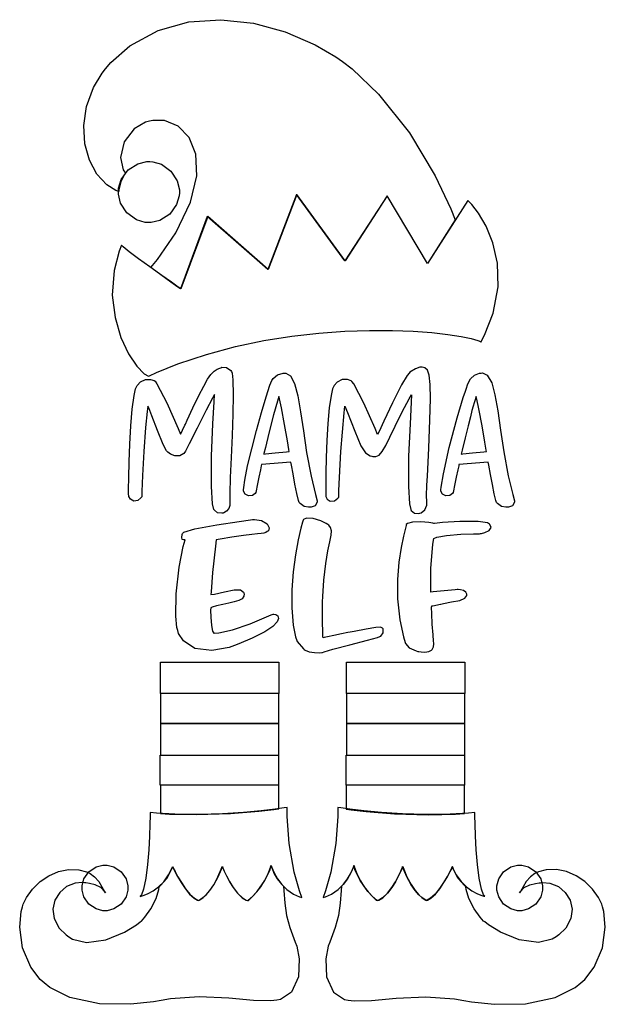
# Model space of a CAD drawing. Extents: x 2.25 to 5.24, y 0.2 to 5.22.
import ezdxf

# ---------------------------------------------------------------- set-up
doc = ezdxf.new("R2010")
doc.units = 0
doc.layers.get('0').update_dxf_attribs({"linetype": 'CONTINUOUS'})

msp = doc.modelspace()

# ---------------------------------------------------------------- linework, layer by layer
at = {"color": 95}
for points in [[(4.47711, 4.19933), (4.33539, 3.9764), (4.12918, 4.32221), (3.91461, 3.991), (3.66769, 4.32954), (3.52289, 3.94721), (3.21354, 4.21701), (3.07607, 3.84722), (3.07607, 3.84722), (3.06282, 3.85656), (3.028, 3.88124), (2.97889, 3.91624), (2.93685, 3.9465), (2.9229, 3.9566), (2.95779, 3.99826), (3.05051, 4.13314), (3.12651, 4.28965), (3.15842, 4.42426), (3.15365, 4.5351), (3.11951, 4.62033), (3.06353, 4.67806), (2.99306, 4.70638), (2.93403, 4.70796), (2.91564, 4.70344), (2.89529, 4.69868), (2.83886, 4.66476), (2.78674, 4.59842), (2.76856, 4.51818), (2.78256, 4.45475), (2.79372, 4.43782), (2.78851, 4.43132), (2.76964, 4.39501), (2.76064, 4.354), (2.76042, 4.34517), (2.74408, 4.35053), (2.69906, 4.37858), (2.648, 4.43306), (2.6096, 4.50439), (2.58632, 4.58854), (2.58051, 4.68132), (2.59472, 4.77865), (2.63129, 4.87631), (2.67497, 4.94868), (2.69271, 4.97017), (2.71957, 5.00293), (2.81689, 5.08751), (2.96001, 5.16644), (3.11637, 5.21018), (3.28043, 5.22174), (3.44656, 5.20421), (3.6091, 5.1606), (3.76247, 5.09407), (3.86828, 5.03179), (3.90104, 5.00765), (3.95063, 4.97108), (4.08518, 4.84196), (4.24333, 4.64372), (4.37429, 4.4254), (4.45449, 4.25706), (4.47711, 4.19933)], [(3.3271, 2.75244), (3.32731, 2.75011), (3.32622, 2.74175), (3.32107, 2.72683), (3.31006, 2.71246), (3.2965, 2.70449), (3.29167, 2.70344), (3.28592, 2.70215), (3.26351, 2.70464), (3.2474, 2.7181), (3.24479, 2.72222), (3.23833, 2.75076), (3.23281, 2.83951), (3.23346, 2.99397), (3.2405, 3.15924), (3.24636, 3.27138), (3.24794, 3.30871), (3.23719, 3.28896), (3.20643, 3.22894), (3.15989, 3.13633), (3.11957, 3.05615), (3.10026, 3.01887), (3.0969, 3.01389), (3.09224, 3.00803), (3.07189, 2.9955), (3.04606, 2.99479), (3.023, 3.00439), (3.01004, 3.01351), (3.00624, 3.01704), (3.00256, 3.02067), (2.98693, 3.0541), (2.95763, 3.12418), (2.92811, 3.19883), (2.91222, 3.23969), (2.90831, 3.24929), (2.90483, 3.22222), (2.89681, 3.14057), (2.88758, 3.01833), (2.88092, 2.89572), (2.87771, 2.81326), (2.87706, 2.78575), (2.87304, 2.78049), (2.85639, 2.76801), (2.83594, 2.76471), (2.81933, 2.77349), (2.81125, 2.78717), (2.81044, 2.79199), (2.80979, 2.80003), (2.80974, 2.82428), (2.81028, 2.88482), (2.81218, 2.96474), (2.81569, 3.05533), (2.82107, 3.14774), (2.8284, 3.23324), (2.83794, 3.303), (2.84532, 3.33772), (2.84999, 3.34825), (2.8534, 3.35519), (2.8699, 3.37289), (2.8954, 3.38499), (2.92188, 3.38579), (2.93989, 3.37993), (2.94476, 3.37642), (2.95389, 3.36367), (3.00515, 3.266), (3.06272, 3.13504), (3.07497, 3.10558), (3.07656, 3.10846), (3.0855, 3.12696), (3.09711, 3.15169), (3.09999, 3.15767), (3.10954, 3.17817), (3.1384, 3.23964), (3.169, 3.30354), (3.19336, 3.35183), (3.21311, 3.38699), (3.23004, 3.41146), (3.24571, 3.42768), (3.26187, 3.4381), (3.27556, 3.44368), (3.28022, 3.44515), (3.28515, 3.44726), (3.31, 3.4471), (3.33122, 3.43186), (3.33436, 3.42638), (3.33865, 3.41683), (3.34147, 3.38357), (3.34343, 3.30751), (3.34174, 3.20888), (3.33772, 3.09842), (3.33285, 2.98687), (3.3285, 2.88488), (3.32611, 2.80317), (3.32585, 2.76503), (3.3271, 2.75244)], [(3.77186, 2.76594), (3.77186, 2.75965), (3.76167, 2.74072), (3.74115, 2.73264), (3.73438, 2.73264), (3.72721, 2.73264), (3.70574, 2.73762), (3.68463, 2.75196), (3.68024, 2.75663), (3.67714, 2.76801), (3.66883, 2.80246), (3.65896, 2.8501), (3.64931, 2.90278), (3.64122, 2.94862), (3.63857, 2.96386), (3.48856, 2.95036), (3.48725, 2.94467), (3.48296, 2.92443), (3.4751, 2.88644), (3.46669, 2.84478), (3.46115, 2.81694), (3.45936, 2.80761), (3.45622, 2.80328), (3.44168, 2.79368), (3.42106, 2.79096), (3.40397, 2.80003), (3.39686, 2.81592), (3.39686, 2.82118), (3.39714, 2.83361), (3.40278, 2.87067), (3.41732, 2.94368), (3.43799, 3.03153), (3.46224, 3.12537), (3.48753, 3.21647), (3.51139, 3.29611), (3.53136, 3.35547), (3.54004, 3.37924), (3.54482, 3.38574), (3.54818, 3.39046), (3.56988, 3.40821), (3.59842, 3.41758), (3.60519, 3.41808), (3.61268, 3.41808), (3.63531, 3.40414), (3.65728, 3.36442), (3.67383, 3.30214), (3.68772, 3.22054), (3.70171, 3.12294), (3.71853, 3.01247), (3.741, 2.89242), (3.76307, 2.79731), (3.77186, 2.76594)], [(4.30414, 3.44721), (4.2966, 3.44721), (4.27408, 3.43918), (4.24604, 3.42171), (4.24164, 3.41699), (4.23096, 3.40554), (4.20275, 3.3571), (4.15657, 3.26546), (4.11257, 3.17156), (4.088, 3.11908), (4.08018, 3.10449), (4.06793, 3.13422), (4.01079, 3.26492), (3.95936, 3.36231), (3.94997, 3.37532), (3.94504, 3.37885), (3.92708, 3.38488), (3.90061, 3.38433), (3.87511, 3.37229), (3.85861, 3.35428), (3.85519, 3.34722), (3.85075, 3.33712), (3.84332, 3.30419), (3.83404, 3.23975), (3.8271, 3.16086), (3.8221, 3.07449), (3.81879, 2.98757), (3.81685, 2.90707), (3.81586, 2.83996), (3.81565, 2.80479), (3.81565, 2.79308), (3.81597, 2.78831), (3.82297, 2.77419), (3.83919, 2.76394), (3.86025, 2.76611), (3.87804, 2.77914), (3.88226, 2.78472), (3.88303, 2.81836), (3.89279, 3.01731), (3.90935, 3.21522), (3.91351, 3.24826), (3.92681, 3.21658), (3.965, 3.12067), (3.99517, 3.04688), (4.01882, 3.00999), (4.04249, 2.99567), (4.05106, 2.99306), (4.05588, 2.99175), (4.07135, 2.99126), (4.08843, 2.99903), (4.10471, 3.01747), (4.1224, 3.04764), (4.14378, 3.09065), (4.17117, 3.14762), (4.20682, 3.21957), (4.24126, 3.28581), (4.25315, 3.30761), (4.25179, 3.27024), (4.24615, 3.15815), (4.23904, 2.99294), (4.23817, 2.83849), (4.24354, 2.74972), (4.25, 2.72119), (4.25261, 2.71707), (4.26872, 2.70361), (4.29113, 2.70111), (4.29688, 2.70242), (4.30257, 2.70372), (4.322, 2.7194), (4.33149, 2.74436), (4.33231, 2.75032), (4.33176, 2.75608), (4.33111, 2.79736), (4.33203, 2.83919), (4.33231, 2.84517), (4.33464, 2.89247), (4.34136, 3.03435), (4.34733, 3.17919), (4.34999, 3.2856), (4.34907, 3.35949), (4.34424, 3.40668), (4.33535, 3.43317), (4.32206, 3.44472), (4.3086, 3.44721), (4.30414, 3.44721)], [(4.77919, 2.76594), (4.77919, 2.75965), (4.76899, 2.74072), (4.74849, 2.73264), (4.74164, 2.73264), (4.73449, 2.73264), (4.713, 2.73762), (4.69189, 2.75196), (4.6875, 2.75663), (4.68446, 2.76796), (4.67626, 2.80219), (4.66667, 2.84853), (4.65701, 2.90076), (4.6486, 2.94814), (4.64583, 2.96386), (4.49582, 2.95036), (4.49451, 2.94467), (4.49024, 2.92443), (4.48236, 2.88644), (4.47396, 2.84478), (4.46847, 2.81694), (4.46669, 2.80761), (4.46349, 2.80328), (4.449, 2.79368), (4.42839, 2.79096), (4.41129, 2.80003), (4.40419, 2.81592), (4.40419, 2.82118), (4.4044, 2.83632), (4.4165, 2.90354), (4.44672, 3.03749), (4.48693, 3.18961), (4.51753, 3.29258), (4.52919, 3.32639), (4.53196, 3.33539), (4.54081, 3.36225), (4.55442, 3.38906), (4.57542, 3.40744), (4.60069, 3.41667), (4.60938, 3.41808), (4.61681, 3.41872), (4.64046, 3.40668), (4.66297, 3.36849), (4.67985, 3.30686), (4.69385, 3.22526), (4.70796, 3.12696), (4.72493, 3.0154), (4.74772, 2.89393), (4.77024, 2.79764), (4.77919, 2.76594)], [(3.5, 3.0045), (3.50857, 3.00532), (3.55832, 3.01004), (3.61637, 3.01574), (3.62918, 3.01704), (3.62761, 3.028), (3.62044, 3.0726), (3.60612, 3.15571), (3.59006, 3.23986), (3.57997, 3.28608), (3.57607, 3.29829), (3.56896, 3.27513), (3.54949, 3.20492), (3.5255, 3.11154), (3.50776, 3.03814), (3.50049, 3.00689), (3.5, 3.0045)], [(4.50726, 3.0045), (4.51585, 3.00532), (4.5656, 3.01004), (4.62364, 3.01574), (4.63644, 3.01704), (4.63536, 3.02408), (4.62869, 3.06526), (4.61453, 3.14789), (4.59804, 3.23546), (4.58746, 3.28478), (4.58333, 3.29829), (4.58203, 3.29406), (4.57807, 3.28131), (4.57346, 3.26617), (4.56858, 3.24914), (4.56244, 3.2264), (4.55419, 3.19433), (4.54286, 3.14914), (4.5275, 3.08712), (4.51232, 3.02518), (4.50726, 3.0045)], [(3.56565, 0.217014), (3.53646, 0.213108), (3.447, 0.214953), (3.32118, 0.227701), (3.17025, 0.234646), (3.02387, 0.223579), (2.97601, 0.214953), (2.93722, 0.208171), (2.8195, 0.195747), (2.66043, 0.197754), (2.50993, 0.231065), (2.4075, 0.281793), (2.37918, 0.305556), (2.35915, 0.322374), (2.31017, 0.38596), (2.26807, 0.483453), (2.2539, 0.589193), (2.26139, 0.669), (2.26878, 0.694119), (2.27229, 0.706326), (2.28868, 0.741157), (2.31896, 0.784289), (2.35764, 0.821832), (2.40272, 0.852051), (2.4521, 0.873426), (2.50379, 0.884115), (2.55587, 0.882542), (2.5944, 0.872612), (2.60622, 0.867025), (2.61431, 0.863064), (2.63639, 0.846679), (2.65717, 0.822265), (2.67378, 0.79465), (2.68685, 0.772136), (2.69168, 0.764919), (2.68696, 0.772407), (2.66726, 0.791233), (2.63889, 0.805718), (2.61035, 0.812554), (2.59158, 0.815104), (2.58539, 0.815972), (2.57357, 0.817817), (2.53689, 0.814671), (2.49343, 0.7972), (2.45801, 0.766982), (2.43354, 0.727322), (2.42307, 0.681586), (2.42953, 0.633029), (2.45589, 0.585069), (2.49154, 0.550022), (2.50521, 0.540961), (2.52425, 0.528375), (2.59565, 0.51199), (2.69396, 0.524576), (2.78879, 0.564128), (2.84993, 0.601508), (2.86876, 0.615994), (2.875, 0.620714), (2.89312, 0.640625), (2.92301, 0.682671), (2.95003, 0.736436), (2.96386, 0.781033), (2.9656, 0.796169), (2.97239, 0.801921), (3.00429, 0.838271), (3.03049, 0.886556), (3.0344, 0.898275), (3.03526, 0.898275), (3.03797, 0.891439), (3.04747, 0.87321), (3.06168, 0.847168), (3.07964, 0.816894), (3.10038, 0.786025), (3.12283, 0.758137), (3.14594, 0.736708), (3.16271, 0.726779), (3.16872, 0.725369), (3.16863, 0.725478), (3.17036, 0.727593), (3.17779, 0.732206), (3.19, 0.740776), (3.206, 0.754937), (3.22483, 0.776258), (3.2455, 0.806369), (3.26704, 0.846897), (3.28375, 0.886014), (3.28851, 0.899306), (3.28851, 0.899306), (3.29101, 0.892904), (3.29829, 0.875651), (3.30985, 0.850857), (3.32536, 0.821724), (3.34429, 0.791396), (3.36626, 0.763075), (3.3909, 0.740018), (3.41054, 0.72781), (3.41769, 0.725369), (3.4215, 0.725369), (3.43289, 0.736817), (3.46664, 0.770833), (3.50586, 0.826878), (3.53213, 0.88444), (3.53749, 0.904514), (3.53749, 0.904514), (3.54064, 0.894803), (3.55117, 0.869792), (3.57042, 0.835558), (3.59179, 0.806858), (3.59999, 0.798286), (3.60189, 0.776747), (3.60781, 0.712076), (3.61654, 0.648546), (3.63206, 0.588542), (3.65278, 0.531575), (3.66043, 0.512858), (3.66835, 0.492947), (3.68044, 0.42844), (3.67708, 0.335667), (3.64165, 0.257542), (3.58567, 0.219889), (3.56565, 0.217014)], [(3.93126, 0.217014), (3.96039, 0.213108), (4.04986, 0.214953), (4.17562, 0.227701), (4.32661, 0.234646), (4.47293, 0.223579), (4.52083, 0.214953), (4.55957, 0.208171), (4.67736, 0.195747), (4.83643, 0.197754), (4.98693, 0.231065), (5.08936, 0.281793), (5.11774, 0.305556), (5.13769, 0.322319), (5.18664, 0.38596), (5.22874, 0.483453), (5.24294, 0.589193), (5.23546, 0.669), (5.22814, 0.694119), (5.22461, 0.706326), (5.20817, 0.741157), (5.17785, 0.784289), (5.13917, 0.821832), (5.09413, 0.852051), (5.04471, 0.873426), (4.993, 0.884115), (4.94097, 0.882542), (4.9024, 0.872612), (4.89063, 0.867025), (4.88249, 0.863064), (4.8604, 0.846679), (4.83968, 0.822265), (4.82308, 0.79465), (4.81, 0.772136), (4.80524, 0.764919), (4.8099, 0.772407), (4.82954, 0.791233), (4.85792, 0.805718), (4.88644, 0.812554), (4.90522, 0.815104), (4.91146, 0.815972), (4.92324, 0.817817), (4.9599, 0.814671), (5.00336, 0.7972), (5.03879, 0.766982), (5.06326, 0.727322), (5.07374, 0.681586), (5.06728, 0.633029), (5.0409, 0.585069), (5.00526, 0.550022), (4.99164, 0.540961), (4.97254, 0.528375), (4.90115, 0.51199), (4.80285, 0.524576), (4.70806, 0.564128), (4.64692, 0.601508), (4.62815, 0.615994), (4.62185, 0.620714), (4.60374, 0.640625), (4.57383, 0.682671), (4.54682, 0.736436), (4.53299, 0.781033), (4.53125, 0.796169), (4.52447, 0.801921), (4.49257, 0.838271), (4.46642, 0.886556), (4.46251, 0.898275), (4.46158, 0.898275), (4.45882, 0.891439), (4.44938, 0.87321), (4.43517, 0.847168), (4.41715, 0.816894), (4.39643, 0.786025), (4.37397, 0.758137), (4.35086, 0.736708), (4.3341, 0.726725), (4.32813, 0.725369), (4.32818, 0.725424), (4.32644, 0.727593), (4.31907, 0.732206), (4.30686, 0.740776), (4.29085, 0.754937), (4.27203, 0.776258), (4.25136, 0.806369), (4.22976, 0.846897), (4.21306, 0.886014), (4.20833, 0.899306), (4.20833, 0.899306), (4.20578, 0.892904), (4.19851, 0.875651), (4.18696, 0.850857), (4.17144, 0.821724), (4.1525, 0.791396), (4.13053, 0.763075), (4.1059, 0.740018), (4.08626, 0.727756), (4.07915, 0.725369), (4.07531, 0.725369), (4.06392, 0.736817), (4.03017, 0.770833), (3.99094, 0.826878), (3.96468, 0.88444), (3.95936, 0.904514), (3.95936, 0.904514), (3.95617, 0.894803), (3.94569, 0.869792), (3.92638, 0.835558), (3.905, 0.806858), (3.89686, 0.798286), (3.89492, 0.776747), (3.889, 0.712076), (3.88032, 0.648546), (3.86481, 0.588542), (3.84407, 0.531575), (3.83649, 0.512858), (3.82835, 0.493001), (3.81597, 0.42844), (3.81939, 0.335667), (3.85504, 0.257542), (3.91114, 0.219889), (3.93126, 0.217014)]]:
    msp.add_lwpolyline(points, close=True, dxfattribs=at)
at = {"color": 240}
for points in [[(2.91769, 4.49724), (2.93272, 4.4969), (2.9776, 4.48346), (3.02604, 4.44879), (3.058, 4.39854), (3.06907, 4.35297), (3.06874, 4.33783), (3.06836, 4.32281), (3.05496, 4.27794), (3.02029, 4.22954), (2.97, 4.19754), (2.92443, 4.18647), (2.9094, 4.18679), (2.89432, 4.18718), (2.84944, 4.20063), (2.801, 4.23525), (2.76904, 4.28554), (2.75797, 4.33111), (2.75836, 4.34619), (2.75868, 4.36128), (2.77208, 4.40614), (2.80675, 4.45454), (2.85704, 4.48654), (2.90261, 4.49761), (2.91769, 4.49724)], [(4.60732, 3.57639), (4.62646, 3.61143), (4.67003, 3.72407), (4.69575, 3.85883), (4.69287, 3.97894), (4.66965, 4.08268), (4.6345, 4.16824), (4.59571, 4.23383), (4.56164, 4.27778), (4.54656, 4.29417), (4.54064, 4.29829), (4.33539, 3.9764), (4.12918, 4.32221), (3.91351, 3.991), (3.66667, 4.32954), (3.52083, 3.94721), (3.21149, 4.21701), (3.07497, 3.84722), (3.07497, 3.84722), (3.06125, 3.85693), (3.02528, 3.88254), (2.97478, 3.91868), (2.91743, 3.96001), (2.86094, 4.00125), (2.81304, 4.03711), (2.78153, 4.06218), (2.77399, 4.07118), (2.77399, 4.07118), (2.7609, 4.0401), (2.73551, 3.94081), (2.72667, 3.81629), (2.74061, 3.70144), (2.77067, 3.59999), (2.81006, 3.51579), (2.852, 3.45258), (2.88976, 3.41428), (2.91118, 3.40289), (2.91667, 3.40451), (2.95226, 3.42074), (3.06153, 3.46425), (3.20801, 3.51346), (3.35471, 3.553), (3.50017, 3.58376), (3.64279, 3.60656), (3.78114, 3.62229), (3.91385, 3.63172), (4.03933, 3.63579), (4.15614, 3.63531), (4.26281, 3.63118), (4.35786, 3.62418), (4.43978, 3.61518), (4.50722, 3.60508), (4.5586, 3.59467), (4.59239, 3.58485), (4.60519, 3.57958), (4.60732, 3.57639)], [(3.34999, 2.02746), (3.32238, 2.01719), (3.234, 2.00142), (3.14714, 2.01275), (3.08951, 2.05046), (3.06472, 2.08936), (3.06147, 2.10346), (3.05675, 2.11888), (3.0516, 2.17681), (3.05246, 2.29139), (3.06711, 2.42768), (3.08843, 2.53222), (3.09896, 2.56597), (3.0969, 2.56597), (3.09076, 2.56608), (3.08382, 2.56885), (3.08078, 2.57829), (3.08296, 2.59343), (3.08436, 2.59825), (3.0919, 2.60633), (3.14735, 2.62224), (3.2595, 2.64399), (3.37337, 2.66086), (3.43175, 2.66863), (3.44168, 2.67014), (3.45296, 2.67128), (3.48785, 2.66618), (3.51665, 2.64908), (3.5275, 2.62771), (3.52306, 2.61307), (3.51981, 2.61079), (3.51736, 2.60906), (3.50971, 2.60439), (3.5, 2.60075), (3.48714, 2.59858), (3.46783, 2.59674), (3.43853, 2.59386), (3.396, 2.58882), (3.33669, 2.58029), (3.27707, 2.57053), (3.25726, 2.567), (3.25256, 2.535), (3.23747, 2.39996), (3.23068, 2.30089), (3.23019, 2.28678), (3.24767, 2.2895), (3.29975, 2.3004), (3.34918, 2.31119), (3.38108, 2.31158), (3.39606, 2.29932), (3.39789, 2.29411), (3.39903, 2.29053), (3.39828, 2.27832), (3.38894, 2.26617), (3.37169, 2.25683), (3.34825, 2.24935), (3.32053, 2.24283), (3.29021, 2.23643), (3.25917, 2.22917), (3.23654, 2.22276), (3.22917, 2.22017), (3.22857, 2.20801), (3.22894, 2.17128), (3.23236, 2.12983), (3.23833, 2.10124), (3.24419, 2.09088), (3.24582, 2.09099), (3.26969, 2.09218), (3.34076, 2.10732), (3.42964, 2.13775), (3.50217, 2.16878), (3.53825, 2.18446), (3.5479, 2.18679), (3.55106, 2.18713), (3.56087, 2.18517), (3.57129, 2.17806), (3.57508, 2.16553), (3.56808, 2.14779), (3.54617, 2.12494), (3.50526, 2.09722), (3.44125, 2.06467), (3.37304, 2.03603), (3.34999, 2.02746)], [(3.94065, 2.09517), (3.92947, 2.0931), (3.89611, 2.08649), (3.8565, 2.07824), (3.82428, 2.07113), (3.80751, 2.06728), (3.80208, 2.06597), (3.80192, 2.07542), (3.80083, 2.10362), (3.79949, 2.14025), (3.79883, 2.18582), (3.79953, 2.23421), (3.80003, 2.25032), (3.80089, 2.27794), (3.80626, 2.36057), (3.81581, 2.4459), (3.82661, 2.51019), (3.83658, 2.55701), (3.84369, 2.59011), (3.84586, 2.61322), (3.84099, 2.62999), (3.831, 2.64122), (3.8271, 2.6441), (3.81874, 2.65018), (3.79053, 2.66396), (3.75114, 2.67551), (3.71821, 2.67708), (3.70242, 2.67063), (3.70107, 2.66699), (3.69764, 2.65722), (3.68946, 2.62701), (3.67578, 2.56646), (3.66206, 2.4904), (3.6505, 2.40386), (3.64324, 2.31179), (3.64242, 2.21924), (3.65018, 2.13108), (3.66222, 2.07146), (3.66872, 2.0524), (3.67051, 2.0485), (3.70182, 2.01107), (3.70628, 2.00765), (3.71137, 2.00353), (3.73068, 1.99571), (3.75885, 1.99089), (3.78386, 1.9905), (3.79633, 1.99154), (3.79893, 1.99203), (3.80778, 1.99544), (3.85226, 2.00782), (3.93918, 2.03071), (4.02935, 2.05458), (4.07943, 2.06858), (4.09272, 2.07324), (4.09663, 2.07482), (4.10894, 2.09244), (4.10938, 2.11154), (4.10732, 2.11388), (4.10547, 2.11626), (4.09592, 2.12022), (4.07086, 2.11897), (4.02235, 2.11057), (3.96104, 2.09896), (3.94065, 2.09517)], [(4.65104, 2.64725), (4.64214, 2.65429), (4.59326, 2.65989), (4.5, 2.66015), (4.4114, 2.65474), (4.37033, 2.65088), (4.36774, 2.65033), (4.36274, 2.65192), (4.34147, 2.65528), (4.30089, 2.65831), (4.25857, 2.65608), (4.23346, 2.6499), (4.22711, 2.64513), (4.22711, 2.64031), (4.22299, 2.62576), (4.21306, 2.58567), (4.20063, 2.52718), (4.18918, 2.45269), (4.18207, 2.36469), (4.18267, 2.26546), (4.19444, 2.1575), (4.21246, 2.07118), (4.22081, 2.04308), (4.22239, 2.03737), (4.24192, 2.01471), (4.27707, 1.99935), (4.28646, 1.99724), (4.29064, 1.99658), (4.30322, 1.99463), (4.32249, 1.99349), (4.34196, 1.99681), (4.35585, 2.00412), (4.35938, 2.00765), (4.36117, 2.0095), (4.36664, 2.02106), (4.36794, 2.03629), (4.36774, 2.03993), (4.36664, 2.04986), (4.36388, 2.08143), (4.35975, 2.13672), (4.35699, 2.19097), (4.3565, 2.22092), (4.35732, 2.22949), (4.36199, 2.23031), (4.40104, 2.23813), (4.40419, 2.23888), (4.41749, 2.24192), (4.45779, 2.24946), (4.49962, 2.25782), (4.52675, 2.26867), (4.53646, 2.28228), (4.53646, 2.28678), (4.53646, 2.29004), (4.53174, 2.29964), (4.51981, 2.30761), (4.5039, 2.31168), (4.4916, 2.31282), (4.48753, 2.31282), (4.47601, 2.31207), (4.36376, 2.30165), (4.35314, 2.30035), (4.35232, 2.31782), (4.35178, 2.42042), (4.36274, 2.54486), (4.36774, 2.57324), (4.38276, 2.57981), (4.43235, 2.58963), (4.50608, 2.59565), (4.57026, 2.597), (4.60101, 2.59776), (4.60622, 2.59928), (4.61182, 2.59928), (4.62858, 2.60357), (4.64931, 2.61469), (4.65967, 2.6301), (4.6544, 2.64447), (4.65104, 2.64725)], [(3.61979, 1.20036), (3.61979, 1.20036), (3.60346, 1.19786), (3.55772, 1.19146), (3.48699, 1.18305), (3.39594, 1.17448), (3.28911, 1.16748), (3.17106, 1.1639), (3.04644, 1.16558), (2.95133, 1.17112), (2.91982, 1.17432), (2.91982, 1.17025), (2.91965, 1.15793), (2.91883, 1.11551), (2.91683, 1.05474), (2.91297, 0.983453), (2.90685, 0.909289), (2.89779, 0.840061), (2.88525, 0.783475), (2.87478, 0.754775), (2.86876, 0.747233), (2.86893, 0.746853), (2.87435, 0.747993), (2.88889, 0.752388), (2.91, 0.761176), (2.93539, 0.775119), (2.96272, 0.795031), (2.98969, 0.821669), (3.014, 0.855849), (3.02957, 0.887315), (3.03331, 0.898275), (3.03331, 0.898275), (3.03657, 0.89171), (3.04579, 0.873643), (3.0599, 0.847601), (3.07785, 0.817275), (3.09864, 0.786296), (3.12121, 0.758247), (3.14458, 0.736763), (3.16157, 0.726725), (3.16769, 0.725369), (3.16758, 0.725532), (3.1696, 0.727593), (3.17719, 0.732206), (3.1894, 0.740776), (3.20529, 0.754937), (3.22401, 0.776258), (3.24457, 0.806369), (3.26606, 0.846897), (3.28271, 0.886014), (3.28749, 0.899306), (3.28749, 0.899306), (3.28999, 0.893175), (3.29725, 0.876085), (3.30881, 0.851346), (3.32433, 0.822103), (3.34326, 0.791667), (3.36524, 0.763237), (3.38986, 0.740072), (3.4095, 0.72781), (3.41667, 0.725369), (3.41667, 0.725369), (3.42046, 0.727919), (3.43083, 0.736219), (3.44601, 0.750271), (3.46442, 0.770019), (3.48432, 0.795356), (3.50407, 0.826281), (3.52203, 0.862685), (3.53353, 0.893881), (3.53646, 0.904514), (3.53646, 0.904514), (3.53808, 0.899035), (3.54357, 0.884115), (3.5535, 0.862414), (3.56858, 0.836426), (3.58946, 0.808757), (3.61686, 0.781956), (3.65136, 0.758518), (3.68278, 0.744249), (3.69374, 0.740994), (3.69374, 0.740994), (3.68158, 0.775011), (3.65517, 0.87066), (3.62956, 1.01638), (3.61903, 1.15446), (3.61979, 1.20036)], [(3.80311, 0.740994), (3.81396, 0.744249), (3.84517, 0.758518), (3.8795, 0.781956), (3.9069, 0.808757), (3.92785, 0.836426), (3.94303, 0.862414), (3.95307, 0.884115), (3.95865, 0.899035), (3.96039, 0.904514), (3.96039, 0.904514), (3.96326, 0.893881), (3.97478, 0.862685), (3.99274, 0.826281), (4.01247, 0.795356), (4.03239, 0.770019), (4.05078, 0.750271), (4.06597, 0.736219), (4.07633, 0.727919), (4.08018, 0.725369), (4.08018, 0.725369), (4.08718, 0.72781), (4.10667, 0.740018), (4.13113, 0.763075), (4.15306, 0.791396), (4.1721, 0.821724), (4.18772, 0.850857), (4.19938, 0.875651), (4.20676, 0.892904), (4.20936, 0.899306), (4.20936, 0.899306), (4.21403, 0.886014), (4.23042, 0.846897), (4.25163, 0.806532), (4.27208, 0.776531), (4.29075, 0.755317), (4.30669, 0.741265), (4.31907, 0.732639), (4.32688, 0.727919), (4.32926, 0.725749), (4.32915, 0.725369), (4.33524, 0.726725), (4.35226, 0.736763), (4.37565, 0.758247), (4.39822, 0.786296), (4.419, 0.817275), (4.4369, 0.847601), (4.45101, 0.873643), (4.46024, 0.89171), (4.46354, 0.898275), (4.46354, 0.898275), (4.46718, 0.887369), (4.48253, 0.855903), (4.50667, 0.821832), (4.53364, 0.795301), (4.56104, 0.775499), (4.58653, 0.761664), (4.60781, 0.752821), (4.62244, 0.748318), (4.62788, 0.747017), (4.62815, 0.747233), (4.62207, 0.754829), (4.61154, 0.783529), (4.59907, 0.840224), (4.59, 0.90956), (4.58382, 0.983832), (4.58003, 1.05523), (4.57801, 1.11594), (4.57721, 1.15826), (4.5771, 1.1703), (4.5771, 1.17432), (4.54551, 1.17112), (4.45036, 1.16558), (4.32574, 1.1639), (4.20768, 1.16748), (4.10086, 1.17448), (4.00982, 1.18305), (3.93907, 1.19146), (3.89333, 1.19786), (3.87706, 1.20036), (3.87706, 1.20036), (3.87776, 1.15446), (3.86724, 1.01638), (3.84164, 0.87066), (3.81521, 0.775011), (3.80311, 0.740994), (3.80311, 0.740994)], [(2.68956, 0.906575), (2.7009, 0.906575), (2.73503, 0.897461), (2.77214, 0.872504), (2.7971, 0.835394), (2.80626, 0.801324), (2.80626, 0.789931), (2.80626, 0.778592), (2.7971, 0.744521), (2.77214, 0.707411), (2.73503, 0.682454), (2.7009, 0.673286), (2.68956, 0.673286), (2.67817, 0.673286), (2.6441, 0.682454), (2.60699, 0.707411), (2.58203, 0.744521), (2.57292, 0.778592), (2.57292, 0.789931), (2.57292, 0.801324), (2.58203, 0.835394), (2.60699, 0.872504), (2.6441, 0.897461), (2.67817, 0.906575), (2.68956, 0.906575)], [(4.80626, 0.906575), (4.8176, 0.906575), (4.85167, 0.897461), (4.88878, 0.872504), (4.91374, 0.835394), (4.9229, 0.801324), (4.9229, 0.789931), (4.9229, 0.778592), (4.91374, 0.744521), (4.88878, 0.707411), (4.85167, 0.682454), (4.8176, 0.673286), (4.80626, 0.673286), (4.79486, 0.673286), (4.76074, 0.682454), (4.72364, 0.707411), (4.69868, 0.744521), (4.68956, 0.778592), (4.68956, 0.789931), (4.68956, 0.801324), (4.69868, 0.835394), (4.72364, 0.872504), (4.76074, 0.897461), (4.79486, 0.906575), (4.80626, 0.906575)]]:
    msp.add_lwpolyline(points, close=True, dxfattribs=at)
at = {"color": 0}
for points in [[(2.9719, 1.94303), (3.57607, 1.94303), (3.57607, 1.78157), (2.9719, 1.78157), (2.9719, 1.94303)], [(3.92188, 1.94303), (4.52604, 1.94303), (4.52604, 1.78157), (3.92188, 1.78157), (3.92188, 1.94303)], [(2.9719, 1.46804), (3.57607, 1.46804), (3.57607, 1.62847), (2.9719, 1.62847), (2.9719, 1.46804)], [(3.92188, 1.46804), (4.52604, 1.46804), (4.52604, 1.62847), (3.92188, 1.62847), (3.92188, 1.46804)], [(2.9719, 1.17014), (3.01801, 1.16667), (3.15707, 1.1639), (3.32937, 1.16949), (3.47401, 1.18115), (3.55078, 1.18967), (3.57607, 1.19303), (3.57607, 1.31494), (2.9719, 1.31494), (2.9719, 1.17014)], [(4.52501, 1.31391), (3.92085, 1.31391), (3.92085, 1.192), (3.94581, 1.18864), (4.02225, 1.18012), (4.16667, 1.16846), (4.33919, 1.16287), (4.47868, 1.16564), (4.52501, 1.16911), (4.52501, 1.31391)]]:
    msp.add_lwpolyline(points, close=True, dxfattribs=at)
at = {"color": 7}
for points in [[(2.9719, 1.78157), (2.9719, 1.62847), (3.57607, 1.62847), (3.57607, 1.78157), (2.9719, 1.78157)], [(3.92188, 1.78157), (3.92188, 1.62847), (4.52604, 1.62847), (4.52604, 1.78157), (3.92188, 1.78157)], [(3.57497, 1.46804), (3.57497, 1.31494), (2.97081, 1.31494), (2.97081, 1.46804), (3.57497, 1.46804)], [(4.52501, 1.46804), (4.52501, 1.31494), (3.92085, 1.31494), (3.92085, 1.46804), (4.52501, 1.46804)]]:
    msp.add_lwpolyline(points, close=True, dxfattribs=at)

doc.saveas('drawing.dxf')
